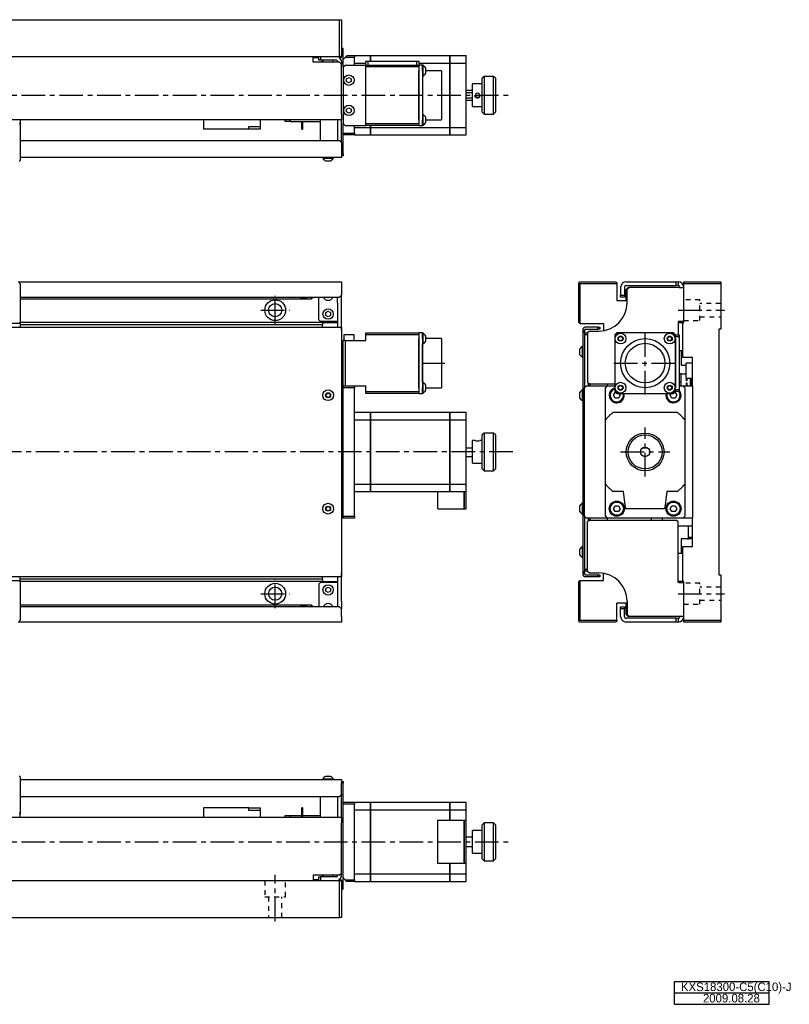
# Model space of a CAD drawing. Extents: x 300 to 1180, y 20 to 541.
# Tile 2 of 2: x 772 to 1180, y 20 to 541. Entities that reach past the tile are written whole.
import ezdxf

# ---------------------------------------------------------------- set-up
doc = ezdxf.new("R2010")
doc.units = 0
doc.header["$LTSCALE"] = 10
doc.linetypes.add('CENTER', pattern=[2, 1.25, -0.25, 0.25, -0.25])
doc.linetypes.add('DOT', pattern=[0.5, 0.25, -0.25])
doc.layers.add('1', color=7, linetype='CONTINUOUS')
doc.styles.get("Standard").update_dxf_attribs({"font": 'FGP教科書体NT-M'})

# ---------------------------------------------------------------- blocks, each defined once
blk = doc.blocks.new('AID1')
at = {"layer": '1', "color": 7, "linetype": 'CONTINUOUS'}
for p, q in [((1119, 32), (1169, 32)), ((1119, 20), (1119, 32)), ((1169, 20), (1169, 32)), ((1119, 20), (1169, 20))]:
    blk.add_line(p, q, dxfattribs=at)
at = {"layer": '1', "color": 9, "linetype": 'CONTINUOUS'}
blk.add_line((1119, 26), (1169, 26), dxfattribs=at)

msp = doc.modelspace()

# ---------------------------------------------------------------- linework, layer by layer
at = {"layer": '1', "color": 7, "linetype": 'CONTINUOUS'}
for p, q in [((423.645936, 541.005961), (941.645936, 541.005961)), ((941.645936, 521.505961), (941.645936, 541.005961)), ((941.645936, 541.005961), (942.645936, 541.005961)), ((942.645936, 541.005961), (942.645936, 521.505961)), ((423.645936, 521.505961), (941.645936, 521.505961)), ((927.645936, 518.505961), (927.645936, 521.505961)), ((930.645936, 521.005961), (927.645936, 521.005961)), ((927.645936, 521.005961), (930.645936, 521.005961)), ((930.645936, 519.505961), (930.645936, 521.505961)), ((931.645936, 521.505961), (931.645936, 519.505961)), ((942.645936, 521.505961), (941.645936, 521.505961)), ((941.645936, 521.005961), (942.645936, 521.005961)), ((942.645936, 526.005961), (943.645936, 526.005961)), ((942.645936, 521.005961), (942.645936, 521.505961)), ((943.645936, 520.005961), (943.645936, 526.005961)), ((944.645936, 521.005961), (943.645936, 520.005961)), ((945.645936, 522.005961), (944.645936, 521.005961)), ((949.645936, 521.005961), (944.645936, 521.005961)), ((945.645936, 522.005961), (949.645936, 522.005961)), ((949.645936, 522.005961), (958.095936, 522.005961)), ((949.645936, 522.005961), (949.645936, 521.005961)), ((949.645936, 517.005961), (949.645936, 521.005961)), ((958.095936, 519.005963), (958.095936, 522.005961)), ((958.145936, 521.995961), (958.095936, 521.995961)), ((958.145936, 522.005961), (1000.095936, 522.005961)), ((958.145936, 522.005961), (958.145936, 519.005963)), ((1000.095936, 517.976524), (1000.095936, 522.005961)), ((1000.145936, 521.995961), (1000.095936, 521.995961)), ((1000.145936, 522.005961), (1008.645936, 522.005961)), ((1000.145936, 522.005961), (1000.145936, 517.976524)), ((1008.645936, 517.976524), (1008.645936, 522.005961)), ((941.645936, 518.505961), (927.645936, 518.505961)), ((931.645936, 519.505961), (930.645936, 519.505961)), ((940.145936, 519.505961), (931.645936, 519.505961)), ((932.645936, 518.505961), (932.645936, 519.505961)), ((932.895936, 519.505961), (932.895936, 518.505961)), ((938.395936, 518.505961), (938.395936, 519.505961)), ((940.645936, 519.005961), (940.645936, 518.505961)), ((942.645936, 517.505961), (941.645936, 518.505961)), ((942.645936, 519.005961), (942.645936, 517.505961)), ((942.645936, 491.005961), (942.645936, 517.505961)), ((943.645936, 516.005961), (943.645936, 520.005961)), ((943.645936, 516.005961), (943.645936, 520.005961)), ((943.645936, 516.005961), (944.645936, 517.005961)), ((943.645936, 516.005961), (943.645936, 486.005961)), ((944.645936, 517.005961), (955.645936, 517.005961)), ((949.645936, 517.976524), (955.645936, 517.976524)), ((955.645936, 517.005961), (955.645936, 519.005961)), ((955.645936, 519.005961), (956.645936, 519.005961)), ((955.645936, 517.005961), (956.645936, 517.005961)), ((955.645936, 516.005961), (955.645936, 517.005961)), ((983.645936, 516.005961), (955.645936, 516.005961)), ((955.645936, 486.005961), (955.645936, 516.005961)), ((956.645936, 519.005961), (956.645936, 517.005961)), ((956.645936, 519.005961), (982.645936, 519.005961)), ((956.645936, 517.005961), (982.645936, 517.005961)), ((956.645936, 517.005961), (982.645936, 517.005961)), ((982.645936, 517.005961), (982.645936, 519.005961)), ((982.645936, 519.005961), (983.645936, 519.005961)), ((982.645936, 517.005961), (983.645936, 517.005961)), ((983.645936, 519.005961), (983.645936, 517.005961)), ((983.645936, 517.976524), (1000.095936, 517.976524)), ((985.645936, 517.005961), (983.645936, 517.005961)), ((983.645936, 517.005961), (983.645936, 516.005961)), ((983.645936, 516.005961), (983.645936, 514.005961)), ((983.645936, 516.005961), (983.645936, 514.005961)), ((985.645936, 514.005961), (985.645936, 517.005961)), ((985.645936, 514.005961), (985.645936, 516.855961)), ((985.895936, 516.855961), (985.645936, 516.855961)), ((985.895936, 514.005961), (985.895936, 516.855961)), ((1000.095936, 484.035399), (1000.095936, 517.976524)), ((1000.145936, 517.972988), (1000.095936, 517.972988)), ((1000.145936, 517.976524), (1008.645936, 517.976524)), ((1000.145936, 517.976524), (1000.145936, 484.035399)), ((1008.645936, 484.035399), (1008.645936, 517.976524)), ((983.645936, 512.505961), (983.645936, 514.005961)), ((983.645936, 514.005961), (983.645936, 488.005961)), ((983.645936, 488.005961), (983.645936, 512.505961)), ((985.645936, 514.005961), (985.645936, 512.755961)), ((985.645936, 512.755961), (985.645936, 488.005961)), ((985.645936, 511.155961), (985.895936, 511.155961)), ((985.895936, 511.155961), (985.895936, 514.005961)), ((987.295937, 514.005961), (987.295937, 515.343405)), ((995.645936, 514.005961), (987.295937, 514.005961)), ((987.295937, 512.668518), (987.295937, 514.005961)), ((995.645936, 514.005961), (995.645936, 501.005961)), ((1018.145936, 511.005961), (1017.145936, 510.005961)), ((1018.145936, 511.005961), (1018.145936, 500.915396)), ((1023.145936, 511.005961), (1018.145936, 511.005961)), ((1023.145936, 491.005961), (1023.145936, 511.005961)), ((1024.145936, 510.005961), (1023.145936, 511.005961)), ((945.395936, 509.727649), (946.645936, 510.449337)), ((945.395936, 508.284274), (945.395936, 509.727649)), ((946.645936, 507.562586), (945.395936, 508.284274)), ((946.645936, 510.449337), (947.895936, 509.727649)), ((947.895936, 508.284274), (946.645936, 507.562586)), ((947.895936, 509.727649), (947.895936, 508.284274)), ((1012.145936, 500.951622), (1012.145936, 507.005961)), ((1017.145936, 507.005961), (1012.145936, 507.005961)), ((1017.145936, 500.924452), (1017.145936, 510.005961)), ((1024.145936, 510.005961), (1024.145936, 492.005961)), ((995.645936, 501.005961), (995.645936, 488.005961)), ((1012.145936, 503.505961), (1008.645936, 503.505961)), ((1008.645936, 502.505961), (1012.145936, 502.505961)), ((1012.145936, 495.005961), (1012.145936, 500.951622)), ((1017.145936, 492.005961), (1017.145936, 500.924452)), ((1018.145936, 500.915396), (1018.145936, 491.005961)), ((1012.145936, 499.505961), (1008.645936, 499.505961)), ((1008.645936, 498.505961), (1012.145936, 498.505961)), ((1012.145936, 495.005961), (1017.145936, 495.005961)), ((942.645936, 491.005961), (942.645936, 488.005961)), ((945.395936, 493.727649), (946.645936, 494.449337)), ((945.395936, 492.284274), (945.395936, 493.727649)), ((946.645936, 491.562586), (945.395936, 492.284274)), ((946.645936, 494.449337), (947.895936, 493.727649)), ((947.895936, 492.284274), (946.645936, 491.562586)), ((947.895936, 493.727649), (947.895936, 492.284274)), ((985.895936, 490.855961), (985.645936, 490.855961)), ((985.895936, 488.005961), (985.895936, 490.855961)), ((1017.145936, 492.005961), (1018.145936, 491.005961)), ((1018.145936, 491.005961), (1023.145936, 491.005961)), ((1023.145936, 491.005961), (1024.145936, 492.005961)), ((942.645936, 488.005961), (422.645936, 488.005961)), ((772.145936, 486.005961), (772.645936, 486.005961)), ((772.645936, 488.005961), (772.645936, 486.005961)), ((772.645936, 486.005961), (772.645936, 466.505961)), ((869.645936, 488.005961), (869.645936, 483.005961)), ((899.645936, 488.005961), (899.645936, 484.420175)), ((912.645936, 488.005961), (912.645936, 487.255961)), ((912.645936, 487.255961), (915.645936, 487.255961)), ((915.645936, 487.005961), (915.645936, 488.005961)), ((931.645936, 487.005961), (915.645936, 487.005961)), ((921.745936, 483.005961), (921.745936, 487.005961)), ((922.245936, 483.005961), (922.245936, 487.005961)), ((931.645936, 477.005961), (931.645936, 488.005961)), ((940.645936, 488.005961), (940.645936, 477.005961)), ((942.645936, 476.505961), (942.645936, 488.005961)), ((944.645936, 485.005961), (943.645936, 486.005961)), ((943.645936, 481.005961), (943.645936, 486.005961)), ((943.645936, 481.005961), (943.645936, 486.005961)), ((944.645936, 485.005961), (955.645936, 485.005961)), ((949.645936, 481.005961), (949.645936, 485.005961)), ((955.645936, 486.005961), (983.645936, 486.005961)), ((955.645936, 485.005961), (955.645936, 486.005961)), ((983.645936, 485.005961), (955.645936, 485.005961)), ((958.095936, 484.035399), (958.095936, 485.005961)), ((958.145936, 485.005961), (958.145936, 484.035399)), ((983.645936, 488.005961), (983.645936, 486.005961)), ((983.645936, 488.005961), (983.645936, 486.005961)), ((983.645936, 486.005961), (983.645936, 485.005961)), ((983.645936, 485.005961), (985.645936, 485.005961)), ((985.645936, 485.005961), (985.645936, 488.005961)), ((985.645936, 485.155961), (985.645936, 488.005961)), ((985.645936, 485.155961), (985.895936, 485.155961)), ((985.895936, 485.155961), (985.895936, 488.005961)), ((987.295937, 488.005961), (987.295937, 489.343405)), ((987.295937, 488.005961), (995.645936, 488.005961)), ((987.295937, 486.668518), (987.295937, 488.005961)), ((893.645936, 483.005961), (869.645936, 483.005961)), ((893.645936, 484.420175), (899.645936, 484.420175)), ((893.645936, 483.005961), (893.645936, 484.420175)), ((899.645936, 483.005961), (893.645936, 483.005961)), ((899.645936, 484.420175), (899.645936, 483.005961)), ((921.745936, 483.005961), (922.245936, 483.005961)), ((943.645936, 481.005961), (949.645936, 481.005961)), ((943.645936, 470.005961), (943.645936, 481.005961)), ((949.645936, 480.005961), (943.645936, 480.005961)), ((949.645936, 484.035399), (958.095936, 484.035399)), ((949.645936, 481.005961), (949.645936, 480.005961)), ((949.645936, 480.005961), (958.095936, 480.005961)), ((958.145936, 484.038935), (958.095936, 484.038935)), ((958.095936, 480.005961), (958.095936, 484.035399)), ((958.145936, 480.015961), (958.095936, 480.015961)), ((958.145936, 484.035399), (1000.095936, 484.035399)), ((958.145936, 484.035399), (958.145936, 480.005961)), ((958.145936, 480.005961), (1000.095936, 480.005961)), ((1000.145936, 484.038935), (1000.095936, 484.038935)), ((1000.095936, 480.005961), (1000.095936, 484.035399)), ((1000.145936, 480.015961), (1000.095936, 480.015961)), ((1000.145936, 484.035399), (1008.645936, 484.035399)), ((1000.145936, 484.035399), (1000.145936, 480.005961)), ((1000.145936, 480.005961), (1008.645936, 480.005961)), ((1008.645936, 480.005961), (1008.645936, 484.035399)), ((772.645936, 477.005961), (941.645936, 477.005961)), ((942.645936, 476.005961), (941.645936, 477.005961)), ((942.645936, 476.005961), (942.645936, 469.505961)), ((942.645938, 476.005959), (942.645938, 476.505961)), ((942.645936, 470.005961), (943.645936, 470.005961)), ((942.645936, 469.505961), (942.645936, 468.005961)), ((943.645936, 469.005961), (942.645936, 469.005961)), ((943.645936, 470.005961), (943.645936, 469.005961)), ((772.145936, 466.005961), (772.645936, 466.505961)), ((934.395936, 468.005961), (772.645936, 468.005961)), ((932.795936, 468.005961), (932.795936, 467.755961)), ((932.795936, 467.755961), (935.645936, 467.755961)), ((934.308493, 466.35596), (935.645936, 466.35596)), ((942.645936, 468.005961), (934.395936, 468.005961)), ((935.645936, 467.755961), (938.495936, 467.755961)), ((935.645936, 466.35596), (936.98338, 466.35596)), ((938.495936, 467.755961), (938.495936, 468.005961)), ((771.645936, 402.2668), (942.645936, 402.2668)), ((772.145936, 401.7668), (772.645936, 401.2668)), ((772.645936, 401.2668), (772.645936, 380.2668)), ((942.645936, 402.2668), (942.645936, 399.2668)), ((1068.920477, 402.2668), (1068.420477, 401.7668)), ((1068.420477, 380.7668), (1068.420477, 401.7668)), ((1068.420477, 401.7668), (1068.920477, 401.2668)), ((1068.920477, 402.2668), (1087.920477, 402.2668)), ((1068.920477, 401.2668), (1068.920477, 380.2668)), ((1088.420477, 401.2668), (1068.920477, 401.2668)), ((1088.420477, 401.7668), (1087.920477, 402.2668)), ((1088.420477, 401.7668), (1088.420477, 401.2668)), ((1088.420477, 401.2668), (1088.420477, 392.2668)), ((1093.420477, 402.2668), (1119.920477, 402.2668)), ((1119.920477, 400.2668), (1119.920477, 402.2668)), ((1119.920477, 402.2668), (1120.920477, 402.2668)), ((1120.920477, 402.2668), (1120.920477, 400.2668)), ((1123.920477, 402.2668), (1143.420477, 402.2668)), ((1123.920477, 401.2668), (1123.920477, 402.2668)), ((1123.920477, 380.7668), (1123.920477, 401.2668)), ((1143.420477, 401.2668), (1123.920477, 401.2668)), ((1143.420477, 402.2668), (1143.420477, 401.2668)), ((1143.420477, 401.2668), (1143.420477, 377.2668)), ((942.645936, 399.2668), (942.645936, 395.2668)), ((1090.420477, 399.2668), (1090.420477, 395.2668)), ((1092.420477, 399.2668), (1092.420477, 395.2668)), ((1093.420477, 400.2668), (1119.920477, 400.2668)), ((1094.420477, 399.2668), (1093.420477, 398.2668)), ((1093.420477, 392.2668), (1093.420477, 398.2668)), ((1094.920477, 399.2668), (1093.920477, 398.2668)), ((1093.920477, 391.2668), (1093.920477, 398.2668)), ((1094.420477, 399.2668), (1094.920477, 399.2668)), ((1121.420477, 399.2668), (1094.920477, 399.2668)), ((1120.920477, 400.2668), (1119.920477, 400.2668)), ((1121.420477, 399.2668), (1123.920477, 399.2668)), ((772.645936, 394.2668), (941.645936, 394.2668)), ((772.645936, 393.2668), (926.645936, 393.2668)), ((926.645936, 393.2668), (927.645936, 394.2668)), ((930.645936, 382.2668), (930.645936, 394.2668)), ((935.645936, 393.823424), (934.877987, 394.2668)), ((936.413886, 394.2668), (935.645936, 393.823424)), ((940.645936, 391.2668), (940.645936, 394.2668)), ((940.645936, 391.2668), (940.645936, 378.2668)), ((941.645936, 394.2668), (942.645936, 395.2668)), ((942.645936, 378.2668), (942.645936, 391.2668)), ((942.645938, 391.2668), (942.645937, 395.2668)), ((1093.920477, 392.2668), (1088.420477, 392.2668)), ((1090.420477, 395.2668), (1092.420477, 395.2668)), ((1090.420477, 394.2668), (1090.420477, 395.2668)), ((1092.420477, 394.2668), (1090.420477, 394.2668)), ((1092.420477, 395.2668), (1092.420477, 394.2668)), ((934.395936, 385.988488), (935.645936, 386.710176)), ((934.395936, 384.545112), (934.395936, 385.988488)), ((935.645936, 386.710176), (936.895936, 385.988488)), ((936.895936, 385.988488), (936.895936, 384.545112)), ((772.645936, 380.2668), (772.145936, 380.7668)), ((932.645936, 380.7668), (772.645936, 380.7668)), ((930.645936, 382.2668), (931.645936, 381.2668)), ((940.145936, 381.2668), (931.645936, 381.2668)), ((932.645936, 380.7668), (932.645936, 379.4968)), ((932.645936, 380.7668), (940.645936, 380.7668)), ((935.645936, 383.823424), (934.395936, 384.545112)), ((936.895936, 384.545112), (935.645936, 383.823424)), ((940.145936, 381.2668), (940.645936, 381.2668)), ((1068.920477, 380.2668), (1068.420477, 380.7668)), ((1121.420477, 381.2668), (1120.920477, 381.2668)), ((1120.920477, 381.2668), (1120.920477, 374.2668)), ((1120.920477, 380.7668), (1123.420477, 380.7668)), ((1123.920477, 381.2668), (1121.420477, 381.2668)), ((1122.420477, 381.2668), (1122.420477, 380.7668)), ((1123.420477, 362.2668), (1123.420477, 380.7668)), ((1123.420477, 380.7668), (1123.920477, 380.7668)), ((422.645936, 378.2668), (942.645936, 378.2668)), ((772.645936, 380.2668), (592.645936, 380.2668)), ((772.645936, 380.2668), (772.645936, 378.2668)), ((932.645936, 379.4968), (772.645936, 379.4968)), ((932.645936, 378.2668), (932.645936, 379.4968)), ((942.645936, 378.2668), (942.645936, 376.7668)), ((942.645936, 377.2668), (942.645936, 378.2668)), ((942.645936, 376.7668), (942.645936, 377.2668)), ((942.645936, 376.7668), (942.645936, 247.7668)), ((942.645936, 376.7668), (942.645936, 247.7668)), ((955.645936, 374.2668), (955.645936, 375.2668)), ((955.645936, 375.2668), (983.645936, 375.2668)), ((985.645936, 375.2668), (983.645936, 375.2668)), ((983.645936, 375.2668), (983.645936, 374.2668)), ((985.645936, 372.2668), (985.645936, 375.2668)), ((985.645936, 375.1168), (985.645936, 375.2668)), ((1068.920477, 380.2668), (1081.420477, 380.2668)), ((1070.420477, 376.7668), (1070.420477, 247.7668)), ((1071.420477, 376.7668), (1071.420477, 346.2668)), ((1071.420477, 375.2668), (1071.420477, 376.7668)), ((1071.420477, 375.2668), (1072.920477, 375.2668)), ((1078.420477, 378.2668), (1071.920477, 378.2668)), ((1071.920477, 377.2668), (1078.420477, 377.2668)), ((1073.920477, 376.2668), (1072.920477, 375.2668)), ((1072.920477, 375.2668), (1072.920477, 349.2668)), ((1073.920477, 376.2668), (1078.920477, 376.2668)), ((1078.420477, 377.2668), (1078.420477, 378.2668)), ((1078.420477, 378.2668), (1079.420477, 378.2668)), ((1079.420477, 377.2668), (1078.420477, 377.2668)), ((1079.420477, 378.2668), (1079.420477, 377.2668)), ((1079.420477, 377.2668), (1079.420477, 378.2668)), ((1081.420477, 380.2668), (1081.420477, 376.476601)), ((1088.420477, 375.2668), (1087.420477, 374.2668)), ((1090.420477, 375.2668), (1088.420477, 375.2668)), ((1116.420477, 375.2668), (1090.420477, 375.2668)), ((1118.420477, 375.2668), (1116.420477, 375.2668)), ((1119.420477, 374.2668), (1118.420477, 375.2668)), ((1143.420477, 377.2668), (1142.420477, 377.2668)), ((1142.420477, 377.2668), (1142.420477, 247.2668)), ((943.645936, 347.2668), (943.645936, 371.2668)), ((944.645936, 371.2668), (943.645936, 371.2668)), ((949.395936, 374.2668), (943.895936, 374.2668)), ((943.895936, 374.2668), (943.895936, 371.2668)), ((944.645936, 371.2668), (944.645936, 347.2668)), ((944.645936, 371.2668), (955.645936, 371.2668)), ((949.395936, 371.2668), (949.395936, 374.2668)), ((983.645936, 374.2668), (955.645936, 374.2668)), ((955.645936, 371.2668), (955.645936, 374.2668)), ((983.645936, 374.2668), (983.645936, 372.2668)), ((983.645936, 374.2668), (983.645936, 372.2668)), ((983.645936, 346.2668), (983.645936, 372.2668)), ((983.645936, 372.2668), (983.645936, 346.2668)), ((985.895936, 375.1168), (985.645936, 375.1168)), ((985.645936, 372.2668), (985.645936, 346.2668)), ((985.895936, 369.4168), (985.895936, 375.1168)), ((987.295937, 370.929357), (987.295937, 373.604243)), ((995.645936, 372.2668), (987.295937, 372.2668)), ((995.645936, 372.2668), (995.645936, 346.2668)), ((995.645936, 372.2668), (995.645936, 346.2668)), ((1072.920477, 374.2668), (1071.420477, 374.2668)), ((1087.420477, 374.2668), (1087.420477, 372.2668)), ((1087.420477, 372.2668), (1087.420477, 346.2668)), ((1089.420477, 372.84415), (1090.420477, 373.421501)), ((1089.420477, 371.68945), (1089.420477, 372.84415)), ((1090.420477, 371.1121), (1089.420477, 371.68945)), ((1090.420477, 373.421501), (1091.420477, 372.84415)), ((1091.420477, 371.68945), (1090.420477, 371.1121)), ((1091.420477, 372.84415), (1091.420477, 371.68945)), ((1115.420477, 372.84415), (1116.420477, 373.421501)), ((1115.420477, 371.68945), (1115.420477, 372.84415)), ((1116.420477, 371.1121), (1115.420477, 371.68945)), ((1116.420477, 373.421501), (1117.420477, 372.84415)), ((1117.420477, 371.68945), (1116.420477, 371.1121)), ((1117.420477, 372.84415), (1117.420477, 371.68945)), ((1119.420477, 374.2668), (1121.420477, 374.2668)), ((1119.420477, 373.2668), (1119.420477, 374.2668)), ((1121.420477, 373.2668), (1119.420477, 373.2668)), ((1119.420477, 346.2668), (1119.420477, 372.2668)), ((1119.420477, 372.2668), (1119.420477, 363.2668)), ((1121.420477, 374.2668), (1121.420477, 373.2668)), ((1121.420477, 373.2668), (1121.420477, 345.2668)), ((985.645936, 349.1168), (985.645936, 369.4168)), ((985.645936, 369.4168), (985.895936, 369.4168)), ((995.645936, 369.7668), (995.645936, 348.7668)), ((995.645936, 369.7668), (995.645936, 348.7668)), ((1068.770476, 366.604243), (1068.770476, 363.929357)), ((1070.170477, 368.1168), (1070.170477, 362.4168)), ((1070.420477, 368.1168), (1070.170477, 368.1168)), ((1123.420477, 365.7668), (1121.420477, 365.7668)), ((1122.420477, 365.7668), (1122.420477, 358.2668)), ((1070.170477, 362.4168), (1070.420477, 362.4168)), ((1119.420477, 363.2668), (1119.420477, 355.2668)), ((1128.420477, 362.2668), (1123.420477, 362.2668)), ((1128.420477, 347.2668), (1128.420477, 362.2668)), ((1119.420477, 355.2668), (1119.420477, 346.2668)), ((1122.420477, 358.2668), (1124.420477, 358.2668)), ((1124.420477, 358.2668), (1125.120475, 358.2668)), ((1128.420477, 359.2668), (1125.120477, 359.2668)), ((1125.120477, 358.2668), (1125.120477, 359.2668)), ((1125.120477, 352.2668), (1125.120477, 358.2668)), ((985.895936, 349.1168), (985.645936, 349.1168)), ((985.895936, 343.4168), (985.895936, 349.1168)), ((1072.920477, 349.2668), (1073.920477, 348.2668)), ((1122.420477, 353.5668), (1121.420477, 353.5668)), ((1122.420477, 349.2668), (1121.420477, 349.2668)), ((1122.420477, 347.2668), (1122.420477, 353.5668)), ((1122.420477, 353.5668), (1125.120477, 353.5668)), ((1125.120477, 351.2668), (1125.120477, 352.2668)), ((1125.120477, 351.2668), (1128.420477, 351.2668)), ((1125.270477, 350.8368), (1125.270477, 351.2668)), ((1125.270477, 350.3368), (1125.270477, 350.8368)), ((1125.270477, 349.8368), (1125.270477, 350.3368)), ((1125.570477, 349.8368), (1125.270477, 349.8368)), ((1125.570477, 351.2668), (1125.570477, 350.8368)), ((1125.570477, 350.8368), (1125.570477, 350.3368)), ((1125.570477, 350.3368), (1125.570477, 349.8368)), ((1127.320477, 351.2668), (1127.320477, 347.2668)), ((1128.020477, 347.2668), (1128.020477, 351.2668)), ((942.645936, 347.2668), (943.645936, 347.2668)), ((943.645936, 346.2668), (942.645936, 346.2668)), ((943.645936, 347.2668), (949.645936, 347.2668)), ((943.645936, 347.2668), (943.645936, 346.2668)), ((949.645936, 346.2668), (943.645936, 346.2668)), ((943.645936, 278.2668), (943.645936, 346.2668)), ((949.645936, 347.2668), (955.645936, 347.2668)), ((949.645936, 347.2668), (949.645936, 346.2668)), ((949.645936, 329.237363), (949.645936, 346.2668)), ((955.645936, 344.2668), (955.645936, 347.2668)), ((955.645936, 343.2668), (955.645936, 344.2668)), ((955.645936, 344.2668), (983.645936, 344.2668)), ((983.645936, 346.2668), (983.645936, 344.2668)), ((983.645936, 346.2668), (983.645936, 344.2668)), ((983.645936, 344.2668), (983.645936, 343.2668)), ((985.645936, 343.2668), (985.645936, 346.2668)), ((987.295937, 344.929357), (987.295937, 347.604243)), ((987.295937, 346.2668), (995.645936, 346.2668)), ((1070.170477, 345.1168), (1070.170477, 339.4168)), ((1070.420477, 345.1168), (1070.170477, 345.1168)), ((1072.420477, 347.2668), (1071.420477, 346.2668)), ((1071.420477, 278.2668), (1071.420477, 346.2668)), ((1072.420477, 347.2668), (1083.420477, 347.2668)), ((1073.420477, 347.2668), (1073.420477, 348.7668)), ((1073.920477, 348.2668), (1087.420477, 348.2668)), ((1074.420477, 347.2668), (1074.420477, 348.2668)), ((1083.420477, 347.2668), (1082.420477, 346.2668)), ((1082.420477, 329.237363), (1082.420477, 346.2668)), ((1083.420477, 348.2668), (1083.420477, 347.2668)), ((1083.420477, 347.2668), (1087.420477, 347.2668)), ((1087.420477, 346.2668), (1087.420477, 344.2668)), ((1087.420477, 344.2668), (1088.420477, 343.2668)), ((1089.420477, 346.84415), (1090.420477, 347.421501)), ((1089.420477, 345.68945), (1089.420477, 346.84415)), ((1090.420477, 345.1121), (1089.420477, 345.68945)), ((1090.420477, 347.421501), (1091.420477, 346.84415)), ((1091.420477, 345.68945), (1090.420477, 345.1121)), ((1091.420477, 346.84415), (1091.420477, 345.68945)), ((1115.420477, 346.84415), (1116.420477, 347.421501)), ((1115.420477, 345.68945), (1115.420477, 346.84415)), ((1116.420477, 345.1121), (1115.420477, 345.68945)), ((1116.420477, 347.421501), (1117.420477, 346.84415)), ((1117.420477, 345.68945), (1116.420477, 345.1121)), ((1117.420477, 346.84415), (1117.420477, 345.68945)), ((1118.420477, 343.2668), (1119.420477, 344.2668)), ((1119.420477, 345.2668), (1121.420477, 345.2668)), ((1119.420477, 344.2668), (1119.420477, 345.2668)), ((1121.420477, 344.2668), (1119.420477, 344.2668)), ((1121.420477, 347.5168), (1122.420477, 347.5168)), ((1121.420477, 347.2668), (1123.420477, 347.2668)), ((1121.420477, 345.2668), (1121.420477, 344.2668)), ((1124.420477, 346.2668), (1123.420477, 347.2668)), ((1123.420477, 347.2668), (1128.420477, 347.2668)), ((1124.420477, 346.2668), (1124.420477, 329.237363)), ((1125.270477, 348.7968), (1125.570477, 348.7968)), ((1125.270477, 348.2968), (1125.270477, 348.7968)), ((1125.270477, 347.7968), (1125.270477, 348.2968)), ((1125.270477, 347.2968), (1125.270477, 347.7968)), ((1125.570477, 347.2968), (1125.270477, 347.2968)), ((1125.570477, 348.7968), (1125.570477, 348.2968)), ((1125.570477, 348.2968), (1125.570477, 347.7968)), ((1125.570477, 347.7968), (1125.570477, 347.2968)), ((1128.420477, 347.2668), (1128.420477, 277.2668)), ((934.645936, 342.84415), (935.645936, 343.421501)), ((934.645936, 341.68945), (934.645936, 342.84415)), ((935.645936, 341.1121), (934.645936, 341.68945)), ((935.645936, 343.421501), (936.645936, 342.84415)), ((936.645936, 341.68945), (935.645936, 341.1121)), ((936.645936, 342.84415), (936.645936, 341.68945)), ((983.645936, 343.2668), (955.645936, 343.2668)), ((983.645936, 343.2668), (985.645936, 343.2668)), ((985.645936, 343.2668), (985.645936, 343.4168)), ((985.645936, 343.4168), (985.895936, 343.4168)), ((1068.770476, 343.604243), (1068.770476, 340.929357)), ((1070.170477, 339.4168), (1070.420477, 339.4168)), ((1086.688426, 342.2668), (1087.554452, 343.7668)), ((1087.554452, 340.7668), (1086.688426, 342.2668)), ((1087.554452, 343.7668), (1087.920477, 343.7668)), ((1089.286502, 340.7668), (1087.554452, 340.7668)), ((1088.420477, 343.2668), (1090.420477, 343.2668)), ((1090.152528, 342.2668), (1089.286502, 340.7668)), ((1089.575178, 343.2668), (1090.152528, 342.2668)), ((1090.420477, 343.2668), (1116.420477, 343.2668)), ((1116.420477, 343.2668), (1118.420477, 343.2668)), ((1116.688426, 342.2668), (1117.265776, 343.2668)), ((1117.554452, 340.7668), (1116.688426, 342.2668)), ((1119.286502, 340.7668), (1117.554452, 340.7668)), ((1118.920477, 343.7668), (1119.286502, 343.7668)), ((1119.286502, 343.7668), (1120.152528, 342.2668)), ((1120.152528, 342.2668), (1119.286502, 340.7668)), ((949.645936, 333.2668), (958.095936, 333.2668)), ((949.645936, 329.237363), (958.095936, 329.237363)), ((949.645936, 295.296237), (949.645936, 329.237363)), ((949.645936, 295.296237), (949.645936, 329.237363)), ((958.095936, 329.237363), (958.095936, 333.2668)), ((958.145936, 333.2568), (958.095936, 333.2568)), ((958.095936, 295.296237), (958.095936, 329.237363)), ((958.145936, 329.233827), (958.095936, 329.233827)), ((958.145936, 333.2668), (958.145936, 329.237363)), ((958.145936, 333.2668), (1000.095936, 333.2668)), ((958.145936, 329.237363), (958.145936, 295.296237)), ((958.145936, 329.237363), (1000.095936, 329.237363)), ((1000.095936, 329.237363), (1000.095936, 333.2668)), ((1000.145936, 333.2568), (1000.095936, 333.2568)), ((1000.095936, 295.296237), (1000.095936, 329.237363)), ((1000.145936, 329.233827), (1000.095936, 329.233827)), ((1000.145936, 333.2668), (1008.645936, 333.2668)), ((1000.145936, 333.2668), (1000.145936, 329.237363)), ((1000.145936, 329.237363), (1008.645936, 329.237363)), ((1000.145936, 329.237363), (1000.145936, 295.296237)), ((1008.645936, 329.237363), (1008.645936, 333.2668)), ((1008.645936, 295.296237), (1008.645936, 329.237363)), ((1082.420477, 295.296237), (1082.420477, 329.237363)), ((1086.449914, 333.2668), (1120.39104, 333.2668)), ((1124.420477, 329.237363), (1124.420477, 295.296237)), ((1013.397143, 318.2668), (1012.145936, 318.2668)), ((1012.145936, 318.266554), (1012.145936, 318.2668)), ((1012.145936, 306.2668), (1012.145936, 318.266554)), ((1013.397118, 318.2668), (1013.395936, 318.266554)), ((1017.145936, 318.2668), (1015.894691, 318.2668)), ((1015.895936, 318.266554), (1015.894755, 318.2668)), ((1018.145936, 322.2668), (1017.145936, 321.2668)), ((1017.145936, 321.266431), (1017.145936, 321.2668)), ((1017.145936, 303.2668), (1017.145936, 321.266431)), ((1018.145936, 322.2668), (1018.145936, 322.26639)), ((1023.145936, 322.2668), (1018.145936, 322.2668)), ((1018.145936, 322.26639), (1018.145936, 302.2668)), ((1024.145936, 321.2668), (1023.145936, 322.2668)), ((1023.145936, 302.2668), (1023.145936, 322.2668)), ((1024.145936, 321.2668), (1024.145936, 303.2668)), ((1024.145936, 321.2668), (1024.145936, 303.267169)), ((1012.145936, 314.2668), (1008.645936, 314.2668)), ((1024.145936, 314.7668), (1024.145936, 309.766903)), ((1024.145936, 314.7668), (1024.145936, 309.7668)), ((1104.920477, 314.2668), (1101.920477, 314.2668)), ((1012.145936, 309.7668), (1008.645936, 309.7668)), ((1012.145936, 306.2668), (1017.145936, 306.2668)), ((1017.145936, 303.2668), (1018.145936, 302.2668)), ((1018.145936, 302.2668), (1023.145936, 302.2668)), ((1023.145936, 302.2668), (1024.145936, 303.2668)), ((1024.145936, 303.267169), (1024.145936, 303.2668)), ((949.645936, 295.296237), (958.095936, 295.296237)), ((949.645936, 278.2668), (949.645936, 295.296237)), ((958.145936, 295.299773), (958.095936, 295.299773)), ((958.095936, 291.2668), (958.095936, 295.296237)), ((958.145936, 295.296237), (1000.095936, 295.296237)), ((958.145936, 295.296237), (958.145936, 291.2668)), ((1000.145936, 295.299773), (1000.095936, 295.299773)), ((1000.095936, 291.2668), (1000.095936, 295.296237)), ((1000.145936, 295.296237), (1008.645936, 295.296237)), ((1000.145936, 295.296237), (1000.145936, 291.2668)), ((1008.645936, 291.2668), (1008.645936, 295.296237)), ((1082.420477, 278.2668), (1082.420477, 295.296237)), ((1124.420477, 295.296237), (1124.420477, 278.2668)), ((949.645936, 291.2668), (958.095936, 291.2668)), ((958.145936, 291.2768), (958.095936, 291.2768)), ((958.145936, 291.2668), (1000.095936, 291.2668)), ((993.645936, 282.705865), (993.645936, 291.2668)), ((1000.145936, 291.2768), (1000.095936, 291.2768)), ((1000.095936, 291.2668), (1000.145936, 291.2668)), ((1000.145936, 291.2668), (1008.645936, 291.2668)), ((1007.595936, 282.705865), (1007.595936, 291.2668)), ((1007.645936, 291.2668), (1007.645936, 282.705865)), ((1008.645936, 282.705865), (1008.645936, 291.2668)), ((1091.920477, 291.2668), (1086.449914, 291.2668)), ((1092.971628, 282.705865), (1091.920477, 291.2668)), ((1114.920477, 291.2668), (1113.869326, 282.705865)), ((1120.39104, 291.2668), (1114.920477, 291.2668)), ((934.645936, 282.84415), (935.645936, 283.421501)), ((934.645936, 281.68945), (934.645936, 282.84415)), ((935.645936, 281.1121), (934.645936, 281.68945)), ((935.645936, 283.421501), (936.645936, 282.84415)), ((936.645936, 281.68945), (935.645936, 281.1121)), ((936.645936, 282.84415), (936.645936, 281.68945)), ((993.645936, 282.2668), (993.645936, 282.705865)), ((993.645936, 282.2668), (1007.595936, 282.2668)), ((1007.595936, 282.2668), (1007.595936, 282.705865)), ((1007.645936, 282.3168), (1007.595936, 282.3168)), ((1007.645936, 282.705865), (1007.645936, 282.2668)), ((1007.645936, 282.2668), (1008.645936, 282.2668)), ((1008.645936, 282.2668), (1008.645936, 282.705865)), ((1068.770476, 283.604243), (1068.770476, 280.929357)), ((1070.170477, 285.1168), (1070.170477, 279.4168)), ((1070.420477, 285.1168), (1070.170477, 285.1168)), ((1086.688426, 282.2668), (1087.554452, 283.7668)), ((1087.554452, 280.7668), (1086.688426, 282.2668)), ((1087.554452, 283.7668), (1089.286502, 283.7668)), ((1089.286502, 283.7668), (1090.152528, 282.2668)), ((1090.152528, 282.2668), (1089.286502, 280.7668)), ((1113.373053, 282.2668), (1093.467901, 282.2668)), ((1116.688426, 282.2668), (1117.554452, 283.7668)), ((1117.554452, 280.7668), (1116.688426, 282.2668)), ((1117.554452, 283.7668), (1119.286502, 283.7668)), ((1119.286502, 283.7668), (1120.152528, 282.2668)), ((1120.152528, 282.2668), (1119.286502, 280.7668)), ((942.645936, 278.2668), (943.645936, 278.2668)), ((943.645936, 277.2668), (942.645936, 277.2668)), ((943.645936, 278.2668), (949.645936, 278.2668)), ((943.645936, 278.2668), (943.645936, 277.2668)), ((949.645936, 277.2668), (943.645936, 277.2668)), ((949.645936, 278.2668), (949.645936, 277.2668)), ((1070.170477, 279.4168), (1070.420477, 279.4168)), ((1071.420477, 278.2668), (1071.420477, 247.7668)), ((1071.420477, 278.2668), (1072.420477, 277.2668)), ((1083.420477, 277.2668), (1072.420477, 277.2668)), ((1073.920477, 276.2668), (1072.920477, 275.2668)), ((1073.420477, 275.7668), (1073.420477, 277.2668)), ((1073.920477, 276.2668), (1119.920477, 276.2668)), ((1074.420477, 276.2668), (1074.420477, 277.2668)), ((1082.420477, 278.2668), (1083.420477, 277.2668)), ((1123.420477, 277.2668), (1083.420477, 277.2668)), ((1083.420477, 277.2668), (1083.420477, 276.2668)), ((1089.286502, 280.7668), (1087.554452, 280.7668)), ((1106.620477, 277.2668), (1106.620477, 276.2668)), ((1112.620477, 276.2668), (1112.620477, 277.2668)), ((1119.286502, 280.7668), (1117.554452, 280.7668)), ((1120.920477, 275.2668), (1119.920477, 276.2668)), ((1123.420477, 277.2668), (1124.420477, 278.2668)), ((1128.420477, 277.2668), (1123.420477, 277.2668)), ((1128.420477, 262.2668), (1128.420477, 277.2668)), ((1072.920477, 249.2668), (1072.920477, 275.2668)), ((1120.920477, 243.2668), (1120.920477, 275.2668)), ((1120.920477, 273.2668), (1128.420477, 273.2668)), ((1126.420477, 267.2668), (1126.420477, 273.2668)), ((1124.420477, 266.2668), (1122.420477, 266.2668)), ((1122.420477, 266.2668), (1122.420477, 258.7668)), ((1125.920477, 266.2668), (1124.420477, 266.2668)), ((1125.920477, 266.2668), (1126.420477, 266.2668)), ((1126.420477, 267.2668), (1128.420477, 267.2668)), ((1126.420477, 266.2668), (1126.420477, 267.2668)), ((1128.420477, 266.2668), (1126.420477, 266.2668)), ((1068.770476, 260.604243), (1068.770476, 257.929357)), ((1070.170477, 262.1168), (1070.170477, 256.4168)), ((1070.420477, 262.1168), (1070.170477, 262.1168)), ((1123.420477, 243.7668), (1123.420477, 262.2668)), ((1123.420477, 262.2668), (1128.420477, 262.2668)), ((1070.170477, 256.4168), (1070.420477, 256.4168)), ((1120.920477, 258.7668), (1123.420477, 258.7668)), ((1071.420477, 250.2668), (1072.920477, 250.2668)), ((942.645936, 246.2668), (422.645936, 246.2668)), ((772.645936, 244.2668), (772.645936, 246.2668)), ((932.645936, 245.0368), (772.645936, 245.0368)), ((932.645936, 245.0368), (932.645936, 246.2668)), ((932.645936, 245.0368), (932.645936, 243.7668)), ((940.645936, 246.2668), (940.645936, 233.2668)), ((942.645936, 247.2668), (942.645936, 247.7668)), ((942.645936, 247.7668), (942.645936, 246.2668)), ((942.645936, 246.2668), (942.645936, 247.2668)), ((942.645936, 233.2668), (942.645936, 246.2668)), ((1071.420477, 247.7668), (1071.420477, 249.2668)), ((1072.920477, 249.2668), (1071.420477, 249.2668)), ((1071.920477, 247.2668), (1078.420477, 247.2668)), ((1078.420477, 246.2668), (1071.920477, 246.2668)), ((1072.920477, 249.2668), (1073.920477, 248.2668)), ((1073.920477, 248.2668), (1078.920477, 248.2668)), ((1078.420477, 246.2668), (1078.420477, 247.2668)), ((1078.420477, 247.2668), (1079.420477, 247.2668)), ((1079.420477, 246.2668), (1078.420477, 246.2668)), ((1079.420477, 247.2668), (1079.420477, 246.2668)), ((1079.420477, 246.2668), (1079.420477, 247.2668)), ((1081.420477, 244.2668), (1081.420477, 248.057)), ((1142.420477, 247.2668), (1143.420477, 247.2668)), ((1143.420477, 247.2668), (1143.420477, 223.2668)), ((592.645936, 244.2668), (772.645936, 244.2668)), ((772.145936, 243.7668), (772.645936, 244.2668)), ((772.645936, 244.2668), (772.645936, 223.2668)), ((932.645936, 243.7668), (772.645936, 243.7668)), ((931.645936, 243.2668), (930.645936, 242.2668)), ((930.645936, 242.2668), (930.645936, 230.2668)), ((940.145936, 243.2668), (931.645936, 243.2668)), ((932.645936, 243.7668), (940.645936, 243.7668)), ((934.395936, 239.988488), (935.645936, 240.710176)), ((934.395936, 238.545112), (934.395936, 239.988488)), ((935.645936, 240.710176), (936.895936, 239.988488)), ((936.895936, 239.988488), (936.895936, 238.545112)), ((940.645936, 243.2668), (940.145936, 243.2668)), ((1068.420477, 243.7668), (1068.920477, 244.2668)), ((1068.420477, 222.7668), (1068.420477, 243.7668)), ((1068.920477, 244.2668), (1068.920477, 223.2668)), ((1068.920477, 244.2668), (1081.420477, 244.2668)), ((1123.420477, 243.7668), (1120.920477, 243.7668)), ((1121.420477, 243.2668), (1120.920477, 243.2668)), ((1121.420477, 243.2668), (1123.920477, 243.2668)), ((1122.420477, 243.7668), (1122.420477, 243.2668)), ((1123.920477, 243.7668), (1123.420477, 243.7668)), ((1123.920477, 223.2668), (1123.920477, 243.7668)), ((935.645936, 237.823424), (934.395936, 238.545112)), ((936.895936, 238.545112), (935.645936, 237.823424)), ((926.645936, 231.2668), (772.645936, 231.2668)), ((941.645936, 230.2668), (772.645936, 230.2668)), ((927.645936, 230.2668), (926.645936, 231.2668)), ((934.877987, 230.2668), (935.645936, 230.710176)), ((935.645936, 230.710176), (936.413886, 230.2668)), ((940.645934, 233.2668), (940.645934, 230.2668)), ((942.645936, 229.2668), (941.645936, 230.2668)), ((942.645936, 233.2668), (942.645936, 229.2668)), ((942.645936, 225.2668), (942.645936, 229.2668)), ((1093.920477, 232.2668), (1088.420477, 232.2668)), ((1088.420477, 223.2668), (1088.420477, 232.2668)), ((1090.420477, 229.2668), (1090.420477, 230.2668)), ((1090.420477, 230.2668), (1092.420477, 230.2668)), ((1090.420477, 225.2668), (1090.420477, 229.2668)), ((1092.420477, 229.2668), (1090.420477, 229.2668)), ((1092.420477, 230.2668), (1092.420477, 229.2668)), ((1092.420477, 225.2668), (1092.420477, 229.2668)), ((1093.420477, 226.2668), (1093.420477, 232.2668)), ((1093.920477, 233.2668), (1093.920477, 226.2668)), ((942.645936, 225.2668), (942.645936, 222.2668)), ((1093.420477, 226.2668), (1094.420477, 225.2668)), ((1119.920477, 224.2668), (1093.420477, 224.2668)), ((1093.920477, 226.2668), (1094.920477, 225.2668)), ((1094.920477, 225.2668), (1094.420477, 225.2668)), ((1121.420477, 225.2668), (1094.920477, 225.2668)), ((1119.920477, 222.2668), (1119.920477, 224.2668)), ((1119.920477, 224.2668), (1120.920477, 224.2668)), ((1120.920477, 224.2668), (1120.920477, 222.2668)), ((1123.920477, 225.2668), (1121.420477, 225.2668)), ((942.645936, 222.2668), (771.645936, 222.2668)), ((772.645936, 223.2668), (772.145936, 222.7668)), ((1068.920477, 223.2668), (1068.420477, 222.7668)), ((1068.420477, 222.7668), (1068.920477, 222.2668)), ((1068.920477, 223.2668), (1088.420477, 223.2668)), ((1087.920477, 222.2668), (1068.920477, 222.2668)), ((1087.920477, 222.2668), (1088.420477, 222.7668)), ((1088.420477, 223.2668), (1088.420477, 222.7668)), ((1119.920477, 222.2668), (1093.420477, 222.2668)), ((1120.920477, 222.2668), (1119.920477, 222.2668)), ((1123.920477, 223.2668), (1143.420477, 223.2668)), ((1123.920477, 222.2668), (1123.920477, 223.2668)), ((1143.420477, 222.2668), (1123.920477, 222.2668)), ((1143.420477, 223.2668), (1143.420477, 222.2668)), ((772.645936, 140.442429), (772.145936, 140.942429)), ((772.645936, 140.442429), (772.645936, 120.942429)), ((772.645936, 138.942429), (934.395936, 138.942429)), ((938.495936, 139.192429), (932.795936, 139.192429)), ((932.795936, 139.192429), (932.795936, 138.942429)), ((936.98338, 140.59243), (934.308493, 140.59243)), ((934.395936, 138.942429), (942.645936, 138.942429)), ((938.495936, 138.942429), (938.495936, 139.192429)), ((942.645936, 138.942429), (942.645936, 137.442429)), ((942.645936, 137.942429), (943.645936, 137.942429)), ((942.645936, 130.942429), (942.645936, 137.442429)), ((943.645936, 136.942429), (942.645936, 136.942429)), ((943.645936, 137.942429), (943.645936, 136.942429)), ((943.645936, 125.942429), (943.645936, 136.942429)), ((941.645936, 129.942429), (942.645936, 130.942429)), ((942.645936, 130.942429), (942.645936, 130.442429)), ((942.645936, 118.942429), (942.645936, 130.442429)), ((772.645936, 129.942429), (941.645936, 129.942429)), ((931.645936, 118.942429), (931.645936, 129.942429)), ((940.645936, 129.942429), (940.645936, 118.942429)), ((943.645936, 126.942429), (949.645936, 126.942429)), ((949.645936, 125.942429), (943.645936, 125.942429)), ((943.645936, 86.942429), (943.645936, 125.942429)), ((943.645936, 86.942429), (943.645936, 125.942429)), ((949.645936, 126.942429), (958.095936, 126.942429)), ((949.645936, 126.942429), (949.645936, 125.942429)), ((949.645936, 85.942429), (949.645936, 125.942429)), ((958.095936, 122.912991), (958.095936, 126.942429)), ((958.145936, 126.932429), (958.095936, 126.932429)), ((958.145936, 126.942429), (958.145936, 122.912991)), ((958.145936, 126.942429), (1000.095936, 126.942429)), ((1000.095936, 122.912991), (1000.095936, 126.942429)), ((1000.145936, 126.932429), (1000.095936, 126.932429)), ((1000.145936, 126.942429), (1008.645936, 126.942429)), ((1000.145936, 126.942429), (1000.145936, 122.912991)), ((1008.645936, 122.912991), (1008.645936, 126.942429)), ((772.645936, 120.942429), (772.145936, 120.942429)), ((772.645936, 118.942429), (772.645936, 120.942429)), ((893.645936, 123.942429), (869.645936, 123.942429)), ((869.645936, 123.942429), (869.645936, 118.942429)), ((893.645936, 123.942429), (899.645936, 123.942429)), ((893.645936, 122.528215), (893.645936, 123.942429)), ((899.645936, 122.528215), (893.645936, 122.528215)), ((899.645936, 123.942429), (899.645936, 122.528215)), ((899.645936, 122.528215), (899.645936, 118.942429)), ((915.645936, 119.942429), (921.745936, 119.942429)), ((915.645936, 118.942429), (915.645936, 119.942429)), ((921.745936, 118.942429), (921.745936, 123.942429)), ((922.245936, 123.942429), (921.745936, 123.942429)), ((922.245936, 118.942429), (922.245936, 123.942429)), ((922.245936, 119.942429), (931.645936, 119.942429)), ((949.645936, 122.912991), (958.095936, 122.912991)), ((958.095936, 88.971866), (958.095936, 122.912991)), ((958.145936, 122.909455), (958.095936, 122.909455)), ((958.145936, 122.912991), (1000.095936, 122.912991)), ((958.145936, 122.912991), (958.145936, 88.971866)), ((1000.095936, 117.442429), (1000.095936, 122.912991)), ((1000.145936, 122.909455), (1000.095936, 122.909455)), ((1000.145936, 122.912991), (1008.645936, 122.912991)), ((1000.145936, 122.912991), (1000.145936, 117.442429)), ((1008.645936, 117.442429), (1008.645936, 122.912991)), ((422.645936, 118.942429), (942.645936, 118.942429)), ((912.645936, 119.692429), (912.645936, 118.942429)), ((915.645936, 119.692429), (912.645936, 119.692429)), ((942.645936, 118.942429), (942.645936, 115.942429)), ((942.645936, 89.442429), (942.645936, 115.942429)), ((993.645936, 117.442429), (1000.095936, 117.442429)), ((993.645936, 116.391278), (993.645936, 117.442429)), ((993.645936, 115.895005), (993.645936, 116.391278)), ((993.645936, 95.989852), (993.645936, 115.895005)), ((1000.095936, 117.442429), (1000.145936, 117.442429)), ((1000.145936, 117.442429), (1007.595936, 117.442429)), ((1007.595936, 116.391278), (1007.595936, 117.442429)), ((1007.645936, 117.392429), (1007.595936, 117.392429)), ((1007.595936, 115.895005), (1007.595936, 116.391278)), ((1007.595936, 95.989852), (1007.595936, 115.895005)), ((1007.645936, 117.442429), (1008.645936, 117.442429)), ((1007.645936, 117.442429), (1007.645936, 116.391278)), ((1007.645936, 116.391278), (1007.645936, 115.895005)), ((1007.645936, 115.895005), (1007.645936, 95.989852)), ((1008.645936, 116.391278), (1008.645936, 117.442429)), ((1008.645936, 115.895005), (1008.645936, 116.391278)), ((1008.645936, 95.989852), (1008.645936, 115.895005)), ((1018.145936, 115.942429), (1017.145936, 114.942429)), ((1017.145936, 96.942429), (1017.145936, 114.942429)), ((1018.145936, 115.942429), (1018.145936, 95.942429)), ((1023.145936, 115.942429), (1018.145936, 115.942429)), ((1023.145936, 105.851863), (1023.145936, 115.942429)), ((1024.145936, 114.942429), (1023.145936, 115.942429)), ((1024.145936, 114.942429), (1024.145936, 105.860919)), ((1012.145936, 99.942429), (1012.145936, 111.942429)), ((1017.145936, 111.942429), (1012.145936, 111.942429)), ((1012.145936, 108.442429), (1008.645936, 108.442429)), ((1023.145936, 95.942429), (1023.145936, 105.851863)), ((1024.145936, 105.860919), (1024.145936, 96.942429)), ((1008.645936, 103.442429), (1012.145936, 103.442429)), ((1012.145936, 99.942429), (1017.145936, 99.942429)), ((993.645936, 95.493579), (993.645936, 95.989852)), ((993.645936, 94.442429), (993.645936, 95.493579)), ((1000.095936, 94.442429), (993.645936, 94.442429)), ((1000.095936, 94.442429), (1000.145936, 94.442429)), ((1000.095936, 88.971866), (1000.095936, 94.442429)), ((1007.595936, 94.442429), (1000.145936, 94.442429)), ((1000.145936, 94.442429), (1000.145936, 88.971866)), ((1007.595936, 95.493579), (1007.595936, 95.989852)), ((1007.595936, 94.442429), (1007.595936, 95.493579)), ((1007.645936, 94.492429), (1007.595936, 94.492429)), ((1007.645936, 95.989852), (1007.645936, 95.493579)), ((1007.645936, 95.493579), (1007.645936, 94.442429)), ((1008.645936, 94.442429), (1007.645936, 94.442429)), ((1008.645936, 95.493579), (1008.645936, 95.989852)), ((1008.645936, 94.442429), (1008.645936, 95.493579)), ((1008.645936, 88.971866), (1008.645936, 94.442429)), ((1017.145936, 96.942429), (1018.145936, 95.942429)), ((1018.145936, 95.942429), (1023.145936, 95.942429)), ((1023.145936, 95.942429), (1024.145936, 96.942429)), ((941.645936, 88.442429), (942.645936, 89.442429)), ((942.645936, 87.942429), (942.645936, 89.442429)), ((949.645936, 88.971866), (958.095936, 88.971866)), ((958.145936, 88.975402), (958.095936, 88.975402)), ((958.095936, 84.942429), (958.095936, 88.971866)), ((958.145936, 88.971866), (1000.095936, 88.971866)), ((958.145936, 88.971866), (958.145936, 84.942429)), ((1000.145936, 88.975402), (1000.095936, 88.975402)), ((1000.095936, 84.942429), (1000.095936, 88.971866)), ((1000.145936, 88.971866), (1008.645936, 88.971866)), ((1000.145936, 88.971866), (1000.145936, 84.942429)), ((1008.645936, 84.942429), (1008.645936, 88.971866)), ((423.645936, 85.442429), (941.645936, 85.442429)), ((927.645936, 88.442429), (927.645936, 85.442429)), ((927.645936, 88.442429), (941.645936, 88.442429)), ((930.645936, 85.942429), (927.645936, 85.942429)), ((927.645936, 85.942429), (930.645936, 85.942429)), ((930.645936, 85.442429), (930.645936, 87.442429)), ((930.645936, 87.442429), (931.645936, 87.442429)), ((931.645936, 87.442429), (931.645936, 85.442429)), ((940.145936, 87.442429), (931.645936, 87.442429)), ((932.645936, 87.442429), (932.645936, 88.442429)), ((932.895936, 88.442429), (932.895936, 87.442429)), ((938.395936, 87.442429), (938.395936, 88.442429)), ((940.645936, 87.942429), (940.645936, 88.442429)), ((941.645936, 85.942429), (942.645936, 85.942429)), ((941.645936, 65.942429), (941.645936, 85.442429)), ((941.645936, 85.442429), (942.645936, 85.442429)), ((942.645936, 85.442429), (942.645936, 85.942429)), ((942.645936, 85.442429), (942.645936, 65.942429)), ((943.645936, 86.942429), (944.645936, 85.942429)), ((943.645936, 80.942429), (943.645936, 86.942429)), ((944.645936, 85.942429), (949.645936, 85.942429)), ((944.645936, 85.942429), (945.645936, 84.942429)), ((949.645936, 84.942429), (945.645936, 84.942429)), ((949.645936, 85.942429), (949.645936, 84.942429)), ((949.645936, 84.942429), (958.095936, 84.942429)), ((958.145936, 84.952429), (958.095936, 84.952429)), ((958.145936, 84.942429), (1000.095936, 84.942429)), ((1000.145936, 84.952429), (1000.095936, 84.952429)), ((1000.145936, 84.942429), (1008.645936, 84.942429)), ((942.645936, 80.942429), (943.645936, 80.942429)), ((423.645936, 65.942429), (941.645936, 65.942429)), ((942.645936, 65.942429), (941.645936, 65.942429))]:
    msp.add_line(p, q, dxfattribs=at)
at = {"layer": '1', "color": 4, "linetype": 'CENTER'}
for p, q in [((413.395936, 501.005961), (1033.395936, 501.005961)), ((907.645936, 379.6668), (907.645936, 394.8668)), ((900.045936, 387.2668), (915.245936, 387.2668)), ((1120.920477, 387.2668), (1145.520477, 387.2668)), ((1103.420477, 342.6668), (1103.420477, 375.8668)), ((985.460937, 359.2668), (997.480936, 359.2668)), ((1086.820477, 359.2668), (1120.020477, 359.2668)), ((1103.420477, 299.2668), (1103.420477, 325.2668)), ((1033.395936, 312.2668), (413.395936, 312.2668)), ((1090.420477, 312.2668), (1116.420477, 312.2668)), ((907.645936, 229.6668), (907.645936, 244.8668)), ((900.045936, 237.2668), (915.245936, 237.2668)), ((1120.920477, 237.2668), (1145.520477, 237.2668)), ((413.395936, 105.942429), (1033.395936, 105.942429)), ((907.645936, 63.842429), (907.645936, 88.442429))]:
    msp.add_line(p, q, dxfattribs=at)
at = {"layer": '1', "color": 4, "linetype": 'DOT'}
for p, q in [((1132.420477, 392.7668), (1123.920477, 392.7668)), ((1132.420477, 387.2668), (1132.420477, 392.7668)), ((1143.420477, 390.7668), (1132.420477, 390.7668)), ((1132.420477, 381.7668), (1132.420477, 387.2668)), ((1123.920477, 381.7668), (1132.420477, 381.7668)), ((1132.420477, 383.7668), (1143.420477, 383.7668)), ((1132.420477, 242.7668), (1123.920477, 242.7668)), ((1132.420477, 237.2668), (1132.420477, 242.7668)), ((1143.420477, 240.7668), (1132.420477, 240.7668)), ((1132.420477, 231.7668), (1132.420477, 237.2668)), ((1123.920477, 231.7668), (1132.420477, 231.7668)), ((1132.420477, 233.7668), (1143.420477, 233.7668)), ((902.145936, 85.442429), (902.145936, 76.942429)), ((913.145936, 76.942429), (913.145936, 85.442429)), ((902.145936, 76.942429), (913.145936, 76.942429)), ((904.145936, 76.942429), (904.145936, 65.942429)), ((911.145936, 65.942429), (911.145936, 76.942429))]:
    msp.add_line(p, q, dxfattribs=at)
at = {"layer": '1', "color": 7, "linetype": 'CONTINUOUS', "const_width": 1}
msp.add_lwpolyline([(1013.395936, 500.983319), (1013.402317, 500.857218), (1013.424185, 500.719219), (1013.461921, 500.58287), (1013.51518, 500.451049), (1013.582688, 500.326874), (1013.665205, 500.209441, 0.183096), (1014.425678, 499.755861), (1014.573804, 499.738477), (1014.675374, 499.73675), (1014.778483, 499.743416), (1014.918335, 499.76629), (1015.049158, 499.802886), (1015.176315, 499.85392), (1015.300874, 499.920834), (1015.418123, 500.002215, 0.183637), (1015.875623, 500.758989), (1015.893056, 500.898526), (1015.895936, 500.98332)], format="xyb", dxfattribs=at)
at = {"layer": '1', "color": 7, "linetype": 'CONTINUOUS'}
for centre, radius in [((946.645936, 509.005961), 2.75), ((946.645936, 493.005961), 2.75), ((907.645936, 387.2668), 5.5), ((907.645936, 387.2668), 3.5), ((935.645936, 385.2668), 2.75), ((1090.420477, 372.2668), 2.85), ((1090.420477, 372.2668), 1.337443), ((1103.420477, 359.2668), 13), ((1116.420477, 372.2668), 2.85), ((1116.420477, 372.2668), 1.337443), ((1103.420477, 359.2668), 10.5), ((1090.420477, 346.2668), 2.85), ((1116.420477, 346.2668), 2.85), ((935.645936, 342.2668), 2.85), ((1090.420477, 346.2668), 1.337443), ((1116.420477, 346.2668), 1.337443), ((935.645936, 342.2668), 1.337443), ((1103.420477, 312.2668), 10), ((1103.420477, 312.2668), 9), ((1103.420477, 312.2668), 2.5), ((935.645936, 282.2668), 2.85), ((935.645936, 282.2668), 1.337443), ((1088.420477, 282.2668), 4), ((1088.420477, 282.2668), 3.5), ((1118.420477, 282.2668), 4), ((1118.420477, 282.2668), 3.5), ((907.645936, 237.2668), 5.5), ((907.645936, 237.2668), 3.5), ((935.645936, 239.2668), 2.75)]:
    msp.add_circle(centre, radius, dxfattribs=at)
for centre, radius, start, end in [((940.145936, 519.005961), 2.5, 0, 90), ((940.145936, 519.005961), 0.5, 360, 90), ((984.333886, 514.005961), 3.25, 24.300416, 61.273395), ((984.333886, 514.005961), 3.25, 298.726605, 335.699584), ((1014.645936, 500.952753), 1.250001, 359.948157, 180.051782), ((1014.645936, 500.952866), 1.250001, 180.05694, 359.943), ((984.333886, 488.005961), 3.25, 24.300416, 61.273395), ((984.333886, 488.005961), 3.25, 298.726605, 335.699584), ((935.645936, 469.318011), 3.25, 208.726605, 245.699584), ((935.645936, 469.318011), 3.25, 294.300416, 331.273395), ((1093.420477, 399.2668), 3, 90, 180), ((1120.920477, 399.2668), 3, 360, 90), ((1093.420477, 399.2668), 1, 90, 180), ((1120.920477, 399.2668), 1, 360, 90), ((922.645936, 396.2668), 2.75, 226.658242, 313.341758), ((935.645936, 395.2668), 2.75, 201.323686, 338.676314), ((1078.920477, 391.2668), 15, 270, 360), ((1071.920477, 376.7668), 1.5, 90, 180), ((1071.920477, 376.7668), 0.5, 90, 180), ((1090.420477, 372.2668), 3, 90, 180), ((1116.420477, 372.2668), 3, 360, 90), ((984.333886, 372.2668), 3.25, 24.300416, 61.273395), ((984.333886, 372.2668), 3.25, 298.726605, 335.699584), ((1071.732527, 365.2668), 3.25, 118.726605, 155.699584), ((1071.732527, 365.2668), 3.25, 204.300416, 241.273395), ((984.333886, 346.2668), 3.25, 24.300416, 61.273395), ((984.333886, 346.2668), 3.25, 298.726605, 335.699584), ((1071.732527, 342.2668), 3.25, 118.726605, 155.699584), ((1088.420477, 342.2668), 4, 104.477512, 14.477512), ((1088.420477, 342.2668), 3.5, 106.60155, 16.60155), ((1090.420477, 346.2668), 3, 180, 270), ((1118.420477, 342.2668), 4, 165.522488, 41.409622), ((1118.420477, 342.2668), 3.5, 163.39845, 34.849905), ((1116.420477, 346.2668), 3, 270, 360), ((1071.732527, 342.2668), 3.25, 204.300416, 241.273395), ((1103.420477, 312.2668), 27, 128.942441, 141.057559), ((1103.420477, 312.2668), 27, 38.942441, 51.057559), ((1014.645936, 323.659388), 5.535807, 256.949918, 283.050082), ((1014.645936, 324.674141), 6.527906, 258.971074, 281.028926), ((1103.420477, 312.2668), 27, 218.942441, 231.057559), ((1103.420477, 312.2668), 27, 308.942441, 321.057559), ((1071.732527, 282.2668), 3.25, 118.726605, 155.699584), ((1093.467901, 282.7668), 0.5, 187, 270), ((1113.373053, 282.7668), 0.5, 270, 353), ((1071.732527, 282.2668), 3.25, 204.300416, 241.273395), ((1071.732527, 259.2668), 3.25, 118.726605, 155.699584), ((1071.732527, 259.2668), 3.25, 204.300416, 241.273395), ((1071.920477, 247.7668), 1.5, 180, 270), ((1071.920477, 247.7668), 0.5, 180, 270), ((1078.920477, 233.2668), 15, 360, 90), ((922.645936, 228.2668), 2.75, 46.658242, 133.341758), ((935.645936, 229.2668), 2.75, 21.323686, 158.676314), ((1093.420477, 225.2668), 3, 180, 270), ((1093.420477, 225.2668), 1, 180, 270), ((1120.920477, 225.2668), 3, 270, 360), ((1120.920477, 225.2668), 1, 270, 360), ((935.645936, 137.630379), 3.25, 114.300416, 151.273395), ((935.645936, 137.630379), 3.25, 28.726605, 65.699584), ((940.145936, 87.942429), 0.5, 270, 360), ((940.145936, 87.942429), 2.5, 270, 360)]:
    msp.add_arc(centre, radius, start, end, dxfattribs=at)

# ---------------------------------------------------------------- block references
at = {"layer": '1'}
msp.add_blockref('AID1', (0, 0), dxfattribs=at)

# ---------------------------------------------------------------- texts
at = {"layer": '1', "color": 7}
for s, p in [('KXS18300-C5(C10)-J', (1122.4, 27)), ('2009.08.28', (1134.038135, 20.996875))]:
    msp.add_text(s, height=4.5, dxfattribs=at).set_placement(p)

doc.saveas('drawing.dxf')
